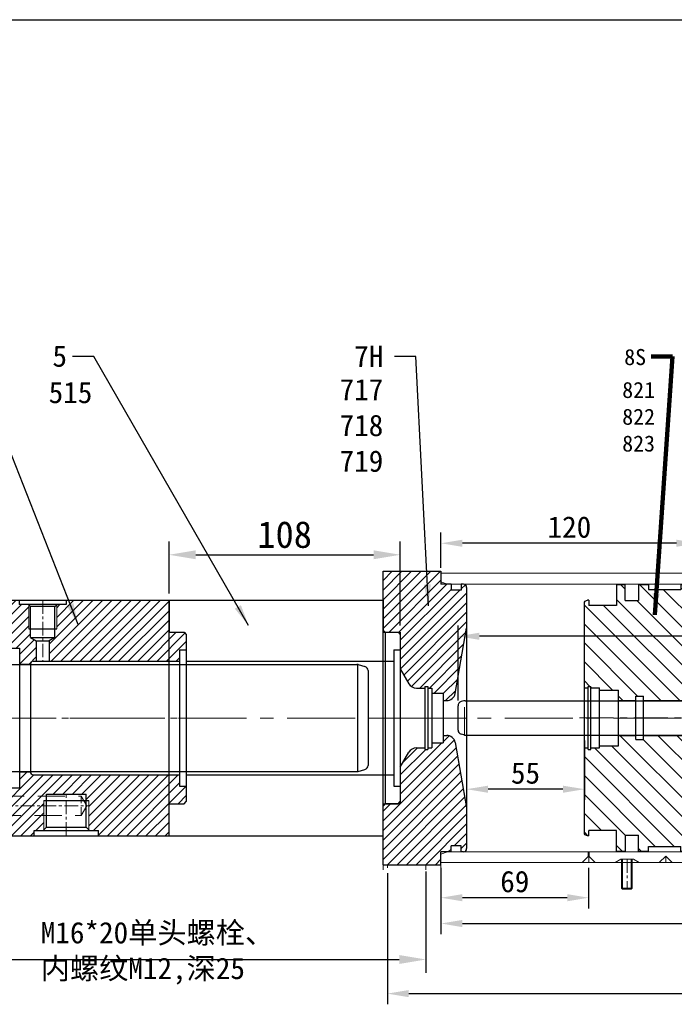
# Model space of a CAD drawing. Header units: millimetres. Extents: x 22960 to 25383, y 4534 to 5301.
# Tile 3 of 6: x 23407 to 23713, y 4842 to 5301. Entities that reach past the tile are written whole.
import ezdxf

# ---------------------------------------------------------------- set-up
doc = ezdxf.new("R2010")
doc.units = ezdxf.units.MM
doc.header["$MEASUREMENT"] = 0
doc.linetypes.add('CENTER', pattern=[50.8, 31.75, -6.35, 6.35, -6.35])
doc.linetypes.add('DASHED', pattern=[19.05, 12.7, -6.35])
doc.layers.get('Defpoints').update_dxf_attribs({"lineweight": 25})
for name, color, linetype, lineweight in [('图层1', 7, 'Continuous', 25), ('图层2', 3, 'CENTER', 13), ('图层3', 2, 'Continuous', 13), ('图层4', 1, 'Continuous', 30), ('图层5', 5, 'DASHED', 13), ('图层7', 4, 'Continuous', 13)]:
    doc.layers.add(name, color=color, linetype=linetype, lineweight=lineweight)
doc.dimstyles.new('ISO-25', dxfattribs={"dimscale": 2, "dimtxt": 2.5, "dimasz": 2.5, "dimexe": 1.25, "dimexo": 0.625, "dimtad": 1, "dimtxsty": 'Standard', "dimcen": 2.5, "dimadec": 0, "dimazin": 0, "dimtfac": 1, "dimtmove": 0, "dimatfit": 3, "dimfxl": 1, "dimarcsym": 0})

# ---------------------------------------------------------------- blocks, each defined once
blk = doc.blocks.new('Z0812516')
at = {"layer": '图层7'}
h = blk.add_hatch(dxfattribs=at)
h.set_pattern_fill('ANSI31', color=256)
h.set_pattern_definition([(45, (-656.253, 1456.6805), (-2.245064, 2.245064), [])])
h.paths.add_polyline_path([(27, 67.5), (27, 68.5), (0, 68.5), (0, 41.04), (1, 40.04), (8, 40.04), (8, 23), (12.04, 16, 0.267949), (15.51, 14), (19.5, 14), (19.5, 14.7), (20.8, 14.7), (20.8, 14), (22.8, 14), (22.8, 11.65), (28, 11.65), (28, 8.1), (29.67, 8.1, 0.36397), (33.61, 11.41), (39, 42), (39, 61, 0.414214), (37.5, 62.5), (36.5, 62.5), (36.5, 59.7), (31.7, 59.7), (31.7, 62.5), (27, 62.5)])
h.paths.add_polyline_path([(0, -68.5), (27, -68.5), (27, -67.5), (27, -62.5), (31.7, -62.5), (31.7, -59.7), (36.5, -59.7), (36.5, -62.5), (37.5, -62.5, 0.414214), (39, -61), (39, -42), (33.61, -11.41, 0.36397), (29.67, -8.1), (28, -8.1), (28, -11.65), (22.8, -11.65), (22.8, -14), (20.8, -14), (20.8, -14.7), (19.5, -14.7), (19.5, -14), (15.51, -14, 0.267949), (12.04, -16), (8, -23), (8, -39.96), (1, -39.96), (0, -40.96)])
h.paths.add_polyline_path([(28.6, 32.08), (32.1, 32.08), (32.1, 27.58), (28.6, 27.58)], flags=24)
h.paths.add_polyline_path([(31.9, 32.38), (37.3, 32.38), (37.3, 29.68), (31.9, 29.68)], flags=9)
h.paths.add_polyline_path([(31.9, 29.98), (35.5, 29.98), (35.5, 27.28), (31.9, 27.28)], flags=24)
h.paths.add_polyline_path([(26.6, 39.47), (33.1, 39.47), (33.1, 34.97), (26.6, 34.97)], flags=24)
h.paths.add_polyline_path([(32.9, 39.77), (38.3, 39.77), (38.3, 37.07), (32.9, 37.07)], flags=9)
h.paths.add_polyline_path([(32.9, 37.37), (36.5, 37.37), (36.5, 34.67), (32.9, 34.67)], flags=24)
h.paths.add_polyline_path([(20.05, 23.48), (27.55, 23.48), (27.55, 18.98), (20.05, 18.98)], flags=24)
h.paths.add_polyline_path([(27.35, 23.78), (32.75, 23.78), (32.75, 21.08), (27.35, 21.08)], flags=24)
h.paths.add_polyline_path([(27.35, 21.38), (30.95, 21.38), (30.95, 18.68), (27.35, 18.68)], flags=24)
h.paths.add_polyline_path([(15.02, -31.32), (20.02, -31.32), (20.02, -36.32), (15.02, -36.32)], flags=24)
h.paths.add_polyline_path([(0.45, 55.68), (3.95, 55.68), (3.95, 51.18), (0.45, 51.18)], flags=24)
h.paths.add_polyline_path([(3.75, 55.98), (11.25, 55.98), (11.25, 53.28), (3.75, 53.28)], flags=24)
h.paths.add_polyline_path([(3.75, 53.58), (7.35, 53.58), (7.35, 50.88), (3.75, 50.88)], flags=24)
h.paths.add_polyline_path([(10.65, -23.31), (20.15, -23.31), (20.15, -29.31), (10.65, -29.31)], flags=24)
at = {"layer": '图层1'}
for p, q in [((0, -68.5), (0, 68.5)), ((0, 68.5), (27, 68.5)), ((27, 68.5), (27, 62.5)), ((27, 67.5), (27, 62.5)), ((31.7, 62.5), (27, 62.5)), ((31.7, 62.5), (31.7, 59.7)), ((36.5, 62.5), (36.5, 59.7)), ((37.5, 62.5), (36.5, 62.5)), ((39, 61), (39, -61)), ((36.5, 59.7), (31.7, 59.7)), ((33.61, 11.41), (39, 42)), ((1, 40.04), (0, 41.04)), ((1, 40.04), (1, -39.96)), ((1, 40.04), (8, 40.04)), ((8, 40.04), (8, -39.96)), ((8, 23), (12.04, 16)), ((15.51, 14), (19.5, 14)), ((19.5, 14.7), (20.8, 14.7)), ((19.5, 14.7), (19.5, -14.7)), ((20.8, 14.7), (20.8, -14.7)), ((20.8, 14), (22.8, 14)), ((22.8, 14), (22.8, -14)), ((22.8, 11.65), (28, 11.65)), ((28, 11.65), (28, -11.65)), ((28, 8.1), (29.67, 8.1)), ((28, -8.1), (29.67, -8.1)), ((22.8, -11.65), (28, -11.65)), ((33.61, -11.41), (39, -42)), ((8, -23), (12.04, -16)), ((15.51, -14), (19.5, -14)), ((19.5, -14.7), (20.8, -14.7)), ((20.8, -14), (22.8, -14)), ((1, -39.96), (0, -40.96)), ((1, -39.96), (8, -39.96)), ((36.5, -59.7), (31.7, -59.7)), ((31.7, -62.5), (31.7, -59.7)), ((36.5, -62.5), (36.5, -59.7)), ((27, -67.5), (27, -62.5)), ((27, -68.5), (27, -62.5)), ((31.7, -62.5), (27, -62.5)), ((37.5, -62.5), (36.5, -62.5)), ((0, -68.5), (27, -68.5))]:
    blk.add_line(p, q, dxfattribs=at)
for centre, radius, start, end in [((37.5, 61), 1.5, 0, 90), ((15.51, 18), 4, 210, 270), ((29.67, 12.1), 4, 270, 350), ((29.67, -12.1), 4, 10, 90), ((15.51, -18), 4, 90, 150), ((37.5, -61), 1.5, 270, 0)]:
    blk.add_arc(centre, radius, start, end, dxfattribs=at)
at = {"layer": '图层2', "ltscale": 0.3}
blk.add_line((0, 0), (39, 0), dxfattribs=at)
blk = doc.blocks.new('*D1732')
at = {"layer": 'Defpoints', "color": 0}
for p in [(23584.59, 5051.41), (23476.59, 5030.21), (23584.59, 5015.25)]:
    blk.add_point(p, dxfattribs=at)
at = {"layer": '图层3', "color": 0, "lineweight": -2}
for p, q in [((23476.59, 5033.33), (23476.59, 5057.66)), ((23584.59, 5018.38), (23584.59, 5057.66)), ((23489.09, 5051.41), (23572.09, 5051.41))]:
    blk.add_line(p, q, dxfattribs=at)
at = {"layer": '图层3', "color": 0}
for points in [[(23489.09, 5053.49), (23489.09, 5049.32), (23476.59, 5051.41)], [(23572.09, 5049.32), (23572.09, 5053.49), (23584.59, 5051.41)]]:
    blk.add_solid(points, dxfattribs=at)
at = {"layer": '图层3', "color": 0, "insert": (23530.59, 5060.78), "char_height": 12.5, "attachment_point": 5}
blk.add_mtext('108', dxfattribs=at)
blk = doc.blocks.new('08高压腔')
at = {"layer": '图层7'}
h = blk.add_hatch(dxfattribs=at)
h.set_pattern_fill('ANSI31', color=256)
h.set_pattern_definition([(45, (-20291.9097, 6809.143), (-2.24506403, 2.24506403), [])])
h.paths.add_polyline_path([(67.5, 52.8), (67.5, 41.64), (66.7, 41.64), (66.7, 37.64), (64, 36.08), (64, 26.5), (124.9, 26.5), (124.9, 31.75), (128, 31.75), (128, 39), (127, 40), (120, 40), (120, 55), (72, 55), (72, 53), (67.7, 53)])
h.paths.add_polyline_path([(23, 27.5), (26.8, 27.5), (26.8, 25.1), (31.8, 25.1), (31.8, 32.55), (38.1, 32.55), (38.1, 25.1), (43.9, 25.1), (43.9, 32.55), (50.2, 32.55), (50.2, 25.1), (55.2, 25.1, -0.414214), (56.6, 26.5), (58, 26.5), (58, 36.08), (55.3, 37.64), (55.3, 41.64), (54.5, 41.64), (54.5, 52.8), (54.3, 53), (50, 53), (50, 55), (27, 55), (27, 52), (24.5, 52), (24.5, 44), (23.9, 44), (23.9, 41), (23, 40.48)])
h.paths.add_polyline_path([(20.1, 41), (20.1, 44), (19.5, 44), (19.5, 52), (17, 52), (17, 55), (10, 55), (10, 50), (6.4, 50), (6.4, 47.7), (2.5, 47.7), (2.5, 50), (1.5, 50, 0.414214), (0, 48.5), (0, 45), (1.5, 43.5), (1.5, 36.5), (0, 35), (0, 26.1), (1, 25.1), (5, 25.1), (5, 29.5), (12.1, 29.5), (12.1, 25.1), (17.1, 25.1), (17.1, 27.5), (21, 27.5), (21, 40.48)])
h.paths.add_polyline_path([(38.1, -32.55), (31.8, -32.55), (31.8, -25.1), (26.8, -25.1), (26.8, -27.5), (17.1, -27.5), (17.1, -25.1), (12.1, -25.1), (12.1, -29.5), (5, -29.5), (5, -25.1), (1, -25.1), (0, -26.1), (0, -35), (1.5, -36.5), (17.7, -36.5), (17.7, -35.5), (27, -35.5), (36.3, -35.5), (36.3, -36.5), (62.7, -36.5), (62.7, -35.5), (72, -35.5), (81.3, -35.5), (81.3, -38.5), (82.5, -38.5), (82.5, -41), (82.5, -52.2), (82.8, -52.5), (87, -52.5), (87, -55), (120, -55), (120, -40), (127, -40), (128, -39), (128, -31.75), (124.9, -31.75), (124.9, -26.5), (56.6, -26.5, -0.414214), (55.2, -25.1), (50.2, -25.1), (50.2, -32.55), (43.9, -32.55), (43.9, -25.1), (38.1, -25.1)])
h.paths.add_polyline_path([(61.5, -45.5), (37.5, -45.5), (37.5, -52.2), (37.8, -52.5), (42, -52.5), (42, -55), (57, -55), (57, -52.5), (61.2, -52.5), (61.5, -52.2)])
h.paths.add_polyline_path([(16.5, -45.5), (0, -45.5), (0, -48.5, 0.414214), (1.5, -50), (2.5, -50), (2.5, -47.7), (6.4, -47.7), (6.4, -50), (10, -50), (10, -55), (12, -55), (12, -52.5), (16.2, -52.5), (16.5, -52.2)])
h.paths.add_polyline_path([(16.5, -41), (1.5, -41), (1.5, -43.5), (0, -45), (0, -45.5), (16.5, -45.5)])
h.paths.add_polyline_path([(17.7, -36.5), (1.5, -36.5), (1.5, -41), (16.5, -41), (16.5, -38.5), (17.7, -38.5)])
h.paths.add_polyline_path([(62.7, -36.5), (36.3, -36.5), (36.3, -38.5), (37.5, -38.5), (37.5, -41), (61.5, -41), (61.5, -38.5), (62.7, -38.5)])
h.paths.add_polyline_path([(61.5, -41), (37.5, -41), (37.5, -45.5), (61.5, -45.5)])
h.paths.add_polyline_path([(75.3, 41.56), (75.3, 48.44), (82.8, 48.44), (82.8, 41.56)], flags=24)
h.paths.add_polyline_path([(25.95, 40.12), (25.95, 44.5), (33.45, 44.5), (33.45, 40.12)], flags=24)
h.paths.add_polyline_path([(30.5, 40.16), (38.62, 40.16), (38.62, 32.66), (30.5, 32.66)], flags=24)
h.paths.add_polyline_path([(99.42, -51.5), (99.42, -39), (107.54, -39), (107.54, -51.5)], flags=24)
h.paths.add_polyline_path([(90.89, -53), (90.89, -40.5), (99.02, -40.5), (99.02, -53)], flags=24)
at = {"layer": '图层1'}
for p, q in [((10, 55), (120, 55)), ((10, 55), (10, 50)), ((72, 53), (50, 53)), ((55.3, 52), (54.3, 53)), ((66.7, 52), (55.3, 52)), ((66.7, 52), (67.7, 53)), ((120, 55), (120, 40)), ((0, 48.5), (0, -48.5)), ((1.5, 50), (2.5, 50)), ((2.5, 50), (2.5, 47.7)), ((2.5, 47.7), (6.4, 47.7)), ((6.4, 50), (10, 50)), ((6.4, 50), (6.4, 47.7)), ((0, 45), (1.5, 43.5)), ((1.5, 43.5), (1.5, 36.5)), ((54.5, 41.64), (67.5, 41.64)), ((20.1, 41), (21, 40.48)), ((21, 40.48), (23, 40.48)), ((23.9, 41), (23, 40.48)), ((55.3, 37.64), (66.7, 37.64)), ((55.3, 37.64), (58, 36.08)), ((66.7, 37.64), (64, 36.08)), ((120, 40), (127, 40)), ((127, 40), (128, 39)), ((128, 39), (128, -39)), ((1.5, 36.5), (0, 35)), ((31.8, 32.55), (31.8, -32.55)), ((31.8, 32.55), (38.1, 32.55)), ((38.1, 32.55), (38.1, -32.55)), ((43.9, 32.55), (43.9, -32.55)), ((43.9, 32.55), (50.2, 32.55)), ((50.2, 32.55), (50.2, -32.55)), ((58, 36.08), (64, 36.08)), ((5, 29.5), (5, -29.5)), ((5, 29.5), (12.1, 29.5)), ((12.1, 29.5), (12.1, -29.5)), ((124.9, 31.75), (128, 31.75)), ((124.9, 31.75), (124.9, -31.75)), ((0, 26.1), (1, 25.1)), ((1, 25.1), (1, -25.1)), ((1, 25.1), (5, 25.1)), ((12.1, 25.1), (17.1, 25.1)), ((17.1, 27.5), (17.1, -27.5)), ((17.1, 27.5), (26.8, 27.5)), ((26.8, 27.5), (26.8, -27.5)), ((26.8, 25.1), (31.8, 25.1)), ((38.1, 25.1), (43.9, 25.1)), ((50.2, 25.1), (55.2, 25.1)), ((55.2, 25.1), (55.2, -25.1)), ((56.6, 26.5), (124.9, 26.5)), ((1, -25.1), (0, -26.1)), ((1, -25.1), (5, -25.1)), ((12.1, -25.1), (17.1, -25.1)), ((17.1, -27.5), (26.8, -27.5)), ((26.8, -25.1), (31.8, -25.1)), ((38.1, -25.1), (43.9, -25.1)), ((50.2, -25.1), (55.2, -25.1)), ((56.6, -26.5), (124.9, -26.5)), ((5, -29.5), (12.1, -29.5)), ((124.9, -31.75), (128, -31.75)), ((1.5, -36.5), (0, -35)), ((1.5, -43.5), (1.5, -36.5)), ((17.7, -51), (17.7, -35.5)), ((17.7, -35.5), (36.3, -35.5)), ((31.8, -32.55), (38.1, -32.55)), ((36.3, -51), (36.3, -35.5)), ((43.9, -32.55), (50.2, -32.55)), ((62.7, -51), (62.7, -35.5)), ((62.7, -35.5), (81.3, -35.5)), ((81.3, -51), (81.3, -35.5)), ((16.5, -38.5), (37.5, -38.5)), ((61.5, -38.5), (82.5, -38.5)), ((120, -40), (127, -40)), ((120, -55), (120, -40)), ((127, -40), (128, -39)), ((0, -45), (1.5, -43.5)), ((1.5, -50), (2.5, -50)), ((2.5, -47.7), (6.4, -47.7)), ((2.5, -50), (2.5, -47.7)), ((6.4, -50), (6.4, -47.7)), ((6.4, -50), (10, -50)), ((10, -55), (10, -50)), ((10, -55), (120, -55)), ((12, -52.5), (42, -52.5)), ((12, -55), (12, -52.5)), ((17.7, -51), (16.2, -52.5)), ((17.7, -51), (36.3, -51)), ((36.3, -51), (37.8, -52.5)), ((42, -55), (42, -52.5)), ((57, -52.5), (87, -52.5)), ((57, -55), (57, -52.5)), ((62.7, -51), (61.2, -52.5)), ((62.7, -51), (81.3, -51)), ((81.3, -51), (82.8, -52.5)), ((87, -55), (87, -52.5))]:
    blk.add_line(p, q, dxfattribs=at)
at = {"layer": '图层1', "ltscale": 0.5}
for p, q in [((17, 55), (17, 52)), ((20.1, 52), (20.1, 41)), ((23.9, 52), (23.9, 41)), ((27, 55), (27, 52)), ((21, 40.48), (21, 27.5)), ((23, 40.48), (23, 27.5)), ((58, 36.08), (58, 26.5)), ((64, 36.08), (64, 26.5))]:
    blk.add_line(p, q, dxfattribs=at)
at = {"layer": '图层1', "ltscale": 3}
for p, q in [((27, 52), (17, 52)), ((24.5, 44), (19.5, 44)), ((23.9, 41), (20.1, 41))]:
    blk.add_line(p, q, dxfattribs=at)
at = {"layer": '图层1', "ltscale": 0.2}
for p, q in [((50, 55), (50, 53)), ((55.3, 37.64), (55.3, 52)), ((66.7, 37.64), (66.7, 52)), ((72, 55), (72, 53))]:
    blk.add_line(p, q, dxfattribs=at)
at = {"layer": '图层1'}
for centre, radius, start, end in [((1.5, 48.5), 1.5, 90, 180), ((56.6, 25.1), 1.4, 90, 180), ((56.6, -25.1), 1.4, 180, 270), ((1.5, -48.5), 1.5, 180, 270)]:
    blk.add_arc(centre, radius, start, end, dxfattribs=at)
at = {"layer": '图层2', "ltscale": 0.2}
for p, q in [((22, 55), (22, 27.5)), ((61, 55), (61, 26.5)), ((27, -55), (27, -35.5)), ((72, -55), (72, -35.5)), ((0, -41), (82.5, -41))]:
    blk.add_line(p, q, dxfattribs=at)
at = {"layer": '图层2', "ltscale": 0.5}
blk.add_line((0, 0), (128, 0), dxfattribs=at)
at = {"layer": '图层5'}
for p, q in [((1.5, -36.5), (79, -36.5)), ((79, -36.5), (81.6, -41)), ((79, -45.5), (81.6, -41)), ((0, -45.5), (79, -45.5))]:
    blk.add_line(p, q, dxfattribs=at)
at = {"layer": '图层5', "ltscale": 0.3}
blk.add_line((79, -45.5), (79, -36.5), dxfattribs=at)
at = {"layer": '图层7', "ltscale": 0.5}
for p, q in [((19.5, 52), (19.5, 44)), ((24.5, 52), (24.5, 44))]:
    blk.add_line(p, q, dxfattribs=at)
at = {"layer": '图层7', "ltscale": 0.2}
for p, q in [((54.5, 41.64), (54.5, 52.8)), ((67.5, 41.64), (67.5, 52.8))]:
    blk.add_line(p, q, dxfattribs=at)
at = {"layer": '图层7'}
for p, q in [((16.5, -52.2), (16.5, -38.5)), ((37.5, -52.2), (37.5, -38.5)), ((61.5, -52.2), (61.5, -38.5)), ((82.5, -52.2), (82.5, -38.5))]:
    blk.add_line(p, q, dxfattribs=at)
blk = doc.blocks.new('*D1734')
at = {"layer": 'Defpoints', "color": 0}
for p in [(23170.59, 4915.21), (23596.59, 4906.71), (23596.59, 4862.47)]:
    blk.add_point(p, dxfattribs=at)
at = {"layer": '图层3', "color": 0, "lineweight": -2}
for p, q in [((23170.59, 4912.08), (23170.59, 4856.22)), ((23596.59, 4903.58), (23596.59, 4856.22)), ((23183.09, 4862.47), (23584.09, 4862.47))]:
    blk.add_line(p, q, dxfattribs=at)
at = {"layer": '图层3', "color": 0}
for points in [[(23183.09, 4864.55), (23183.09, 4860.38), (23170.59, 4862.47)], [(23584.09, 4860.38), (23584.09, 4864.55), (23596.59, 4862.47)]]:
    blk.add_solid(points, dxfattribs=at)
at = {"layer": '图层3', "color": 0, "insert": (23326.13, 4871.84), "char_height": 12.5, "attachment_point": 5}
blk.add_mtext('426', dxfattribs=at)
blk = doc.blocks.new('*D1737')
at = {"layer": 'Defpoints', "color": 0}
for p in [(23611.59, 5013.36), (24005.59, 4987.87), (23611.59, 4980.91)]:
    blk.add_point(p, dxfattribs=at)
at = {"layer": '图层3', "color": 0, "lineweight": -2}
for p, q in [((23611.59, 4983.41), (23611.59, 5018.36)), ((24005.59, 4990.37), (24005.59, 5018.36)), ((23995.59, 5013.36), (23621.59, 5013.36))]:
    blk.add_line(p, q, dxfattribs=at)
at = {"layer": '图层3', "color": 0}
for points in [[(23621.59, 5015.03), (23621.59, 5011.7), (23611.59, 5013.36)], [(23995.59, 5011.7), (23995.59, 5015.03), (24005.59, 5013.36)]]:
    blk.add_solid(points, dxfattribs=at)
at = {"layer": '图层3', "color": 0, "insert": (23808.59, 5020.86), "char_height": 10, "attachment_point": 5}
blk.add_mtext('394', dxfattribs=at)
blk = doc.blocks.new('15铝活塞')
at = {"layer": '图层7'}
h = blk.add_hatch(dxfattribs=at)
h.set_pattern_fill('ANSI31', color=256, scale=50, style=0)
h.set_pattern_definition([(45, (-227.5286, -5.3617), (-4.419417, 4.419417), [])])
h.paths.add_polyline_path([(579.78, -6.1), (585.78, -2.64), (585.78, 29.75), (580.78, 34.75), (568.78, 34.75), (566.78, 36.75), (546.78, 36.75), (546.78, 47, 0.414214), (545.78, 48), (543.78, 48), (543.78, 45.75), (528.78, 45.75), (528.78, 48), (524.08, 48), (524.08, 40.5), (517.78, 40.5), (517.78, 48), (513.78, 48), (513.78, 38.25), (500.78, 38.25), (500.78, 40.75), (500.28, 40.75, 0.414214), (498.78, 39.25), (498.78, -0.25), (500.48, -0.25), (500.48, 0.45), (501.78, 0.45), (501.78, -0.25), (505.78, -0.25), (505.78, -1.25), (514.78, -1.25), (514.78, -6.1), (522.78, -6.1), (522.78, -4.15), (526.38, -4.15), (526.38, -6.1)])
h.paths.add_polyline_path([(526.38, -22.4), (526.38, -24.35), (522.78, -24.35), (522.78, -22.4), (514.78, -22.4), (514.78, -27.25), (505.78, -27.25), (505.78, -28.25), (501.78, -28.25), (501.78, -28.95), (500.48, -28.95), (500.48, -28.25), (498.78, -28.25), (498.78, -67.75, 0.414214), (500.28, -69.25), (500.78, -69.25), (500.78, -66.75), (513.78, -66.75), (513.78, -76.5), (517.78, -76.5), (517.78, -69), (524.08, -69), (524.08, -76.5), (528.78, -76.5), (528.78, -74.25), (543.78, -74.25), (543.78, -76.5), (545.78, -76.5, 0.414214), (546.78, -75.5), (546.78, -65.25), (566.78, -65.25), (568.78, -63.25), (580.78, -63.25), (585.78, -58.25), (585.78, -25.87), (579.78, -22.4)])
h.paths.add_polyline_path([(532.52, -23.92), (532.52, -4.59), (537.93, -4.59), (537.93, -23.92)], flags=9)
h.paths.add_polyline_path([(568.73, -21.67), (568.73, -4.26), (574.15, -4.26), (574.15, -21.67)], flags=9)
h.paths.add_polyline_path([(531.38, 9.25), (543.38, 9.25), (543.38, 3.84), (531.38, 3.84)], flags=24)
h.paths.add_polyline_path([(506.41, 15.18), (514.16, 15.18), (514.16, 10.18), (506.41, 10.18)], flags=24)
h.paths.add_polyline_path([(510.78, 21.04), (518.53, 21.04), (518.53, 16.04), (510.78, 16.04)], flags=24)
h.paths.add_polyline_path([(506.78, 28.29), (517.45, 28.29), (517.45, 22.87), (506.78, 22.87)], flags=24)
h.paths.add_polyline_path([(506.3, 36.68), (509, 31.99), (505.75, 30.12), (503.05, 34.81)], flags=24)
h.paths.add_polyline_path([(549.7, -53.75), (561.78, -53.75), (561.78, -57.5), (549.7, -57.5)], flags=24)
h.paths.add_polyline_path([(504.49, -32.74), (509.07, -32.74), (509.07, -36.49), (504.49, -36.49)], flags=24)
h.paths.add_polyline_path([(508.07, -40.33), (513.49, -40.33), (513.49, -44.08), (508.07, -44.08)], flags=24)
h.paths.add_polyline_path([(581.32, -31.15), (584.24, -31.15), (584.24, -34.9), (581.32, -34.9)], flags=24)
at = {"layer": '图层1'}
for p, q in [((513.78, 48), (517.78, 48)), ((513.78, 48), (513.78, 38.25)), ((517.78, 40.5), (517.78, 48)), ((524.08, 48), (528.78, 48)), ((524.08, 48), (524.08, 40.5)), ((528.78, 48), (528.78, 45.75)), ((543.78, 48), (543.78, 45.75)), ((543.78, 48), (545.78, 48)), ((546.78, 47), (546.78, 36.75)), ((528.78, 45.75), (543.78, 45.75)), ((498.78, 39.25), (498.78, -67.75)), ((500.78, 40.75), (500.28, 40.75)), ((500.78, 40.75), (500.78, 38.25)), ((513.78, 38.25), (500.78, 38.25)), ((546.78, 36.75), (566.78, 36.75)), ((566.78, 36.75), (568.78, 34.75)), ((568.78, 34.75), (580.78, 34.75)), ((580.78, 34.75), (585.78, 29.75)), ((585.78, 29.75), (585.78, -58.25)), ((500.48, 0.45), (500.48, -28.95)), ((500.48, 0.45), (501.78, 0.45)), ((501.78, 0.45), (501.78, -28.95)), ((498.78, -0.25), (500.48, -0.25)), ((501.78, -0.25), (505.78, -0.25)), ((505.78, -0.25), (505.78, -28.25)), ((505.78, -1.25), (514.78, -1.25)), ((514.78, -1.25), (514.78, -27.25)), ((522.78, -4.15), (522.78, -24.35)), ((522.78, -4.15), (526.38, -4.15)), ((526.38, -4.15), (526.38, -24.35)), ((579.78, -6.1), (585.78, -2.64)), ((514.78, -6.1), (522.78, -6.1)), ((526.38, -6.1), (579.78, -6.1)), ((579.78, -22.4), (579.78, -6.1)), ((514.78, -22.4), (522.78, -22.4)), ((526.38, -22.4), (579.78, -22.4)), ((579.78, -22.4), (585.78, -25.87)), ((505.78, -27.25), (514.78, -27.25)), ((522.78, -24.35), (526.38, -24.35)), ((498.78, -28.25), (500.48, -28.25)), ((500.48, -28.95), (501.78, -28.95)), ((501.78, -28.25), (505.78, -28.25)), ((580.78, -63.25), (585.78, -58.25)), ((566.78, -65.25), (568.78, -63.25)), ((568.78, -63.25), (580.78, -63.25)), ((513.78, -66.75), (500.78, -66.75)), ((500.78, -69.25), (500.78, -66.75)), ((513.78, -76.5), (513.78, -66.75)), ((546.78, -65.25), (566.78, -65.25)), ((546.78, -75.5), (546.78, -65.25)), ((500.78, -69.25), (500.28, -69.25)), ((517.78, -69), (517.78, -76.5)), ((524.08, -76.5), (524.08, -69)), ((513.78, -76.5), (517.78, -76.5)), ((524.08, -76.5), (528.78, -76.5)), ((528.78, -74.25), (543.78, -74.25)), ((528.78, -76.5), (528.78, -74.25)), ((543.78, -76.5), (543.78, -74.25)), ((543.78, -76.5), (545.78, -76.5))]:
    blk.add_line(p, q, dxfattribs=at)
at = {"layer": '图层1', "ltscale": 0.5}
for p, q in [((517.78, 40.5), (524.08, 40.5)), ((517.78, -69), (524.08, -69))]:
    blk.add_line(p, q, dxfattribs=at)
at = {"layer": '图层1'}
for centre, radius, start, end in [((545.78, 47), 1, 0, 90), ((500.28, 39.25), 1.5, 90, 180), ((500.28, -67.75), 1.5, 180, 270), ((545.78, -75.5), 1, 270, 0)]:
    blk.add_arc(centre, radius, start, end, dxfattribs=at)
at = {"layer": '图层2', "ltscale": 0.5}
blk.add_line((496.48, -14.25), (590.7, -14.25), dxfattribs=at)
blk = doc.blocks.new('*D1738')
at = {"layer": 'Defpoints', "color": 0}
for p in [(23615.59, 4967.25), (23670.59, 4967.25), (23615.59, 4941.97)]:
    blk.add_point(p, dxfattribs=at)
at = {"layer": '图层3', "color": 0, "lineweight": -2}
for p, q in [((23615.59, 4964.75), (23615.59, 4936.97)), ((23670.59, 4964.75), (23670.59, 4936.97)), ((23660.59, 4941.97), (23625.59, 4941.97))]:
    blk.add_line(p, q, dxfattribs=at)
at = {"layer": '图层3', "color": 0}
for points in [[(23625.59, 4943.63), (23625.59, 4940.3), (23615.59, 4941.97)], [(23660.59, 4940.3), (23660.59, 4943.63), (23670.59, 4941.97)]]:
    blk.add_solid(points, dxfattribs=at)
at = {"layer": '图层3', "color": 0, "insert": (23643.09, 4949.47), "char_height": 10, "attachment_point": 5}
blk.add_mtext('55', dxfattribs=at)
blk = doc.blocks.new('*D1739')
at = {"layer": 'Defpoints', "color": 0}
for p in [(23603.59, 4907.75), (23672.59, 4907.75), (23603.59, 4891.3)]:
    blk.add_point(p, dxfattribs=at)
at = {"layer": '图层3', "color": 0, "lineweight": -2}
for p, q in [((23603.59, 4905.25), (23603.59, 4886.3)), ((23672.59, 4905.25), (23672.59, 4886.3)), ((23662.59, 4891.3), (23613.59, 4891.3))]:
    blk.add_line(p, q, dxfattribs=at)
at = {"layer": '图层3', "color": 0}
for points in [[(23613.59, 4892.96), (23613.59, 4889.63), (23603.59, 4891.3)], [(23662.59, 4889.63), (23662.59, 4892.96), (23672.59, 4891.3)]]:
    blk.add_solid(points, dxfattribs=at)
at = {"layer": '图层3', "color": 0, "insert": (23638.09, 4898.8), "char_height": 10, "attachment_point": 5}
blk.add_mtext('69', dxfattribs=at)
blk = doc.blocks.new('*D1740')
at = {"layer": 'Defpoints', "color": 0}
for p in [(23603.59, 4907.75), (24013.59, 4907.75), (24013.59, 4879.26)]:
    blk.add_point(p, dxfattribs=at)
at = {"layer": '图层3', "color": 0, "lineweight": -2}
for p, q in [((23603.59, 4905.25), (23603.59, 4874.26)), ((24013.59, 4905.25), (24013.59, 4874.26)), ((23613.59, 4879.26), (24003.59, 4879.26))]:
    blk.add_line(p, q, dxfattribs=at)
at = {"layer": '图层3', "color": 0}
for points in [[(23613.59, 4880.93), (23613.59, 4877.59), (23603.59, 4879.26)], [(24003.59, 4877.59), (24003.59, 4880.93), (24013.59, 4879.26)]]:
    blk.add_solid(points, dxfattribs=at)
at = {"layer": '图层3', "color": 0, "insert": (23808.59, 4886.76), "char_height": 10, "attachment_point": 5}
blk.add_mtext('410', dxfattribs=at)
blk = doc.blocks.new('*D1741')
at = {"layer": 'Defpoints', "color": 0}
for p in [(23603.59, 5056.79), (23603.59, 5042.75), (23723.59, 5037.75)]:
    blk.add_point(p, dxfattribs=at)
at = {"layer": '图层3', "color": 0, "lineweight": -2}
for p, q in [((23603.59, 5045.25), (23603.59, 5061.79)), ((23723.59, 5040.25), (23723.59, 5061.79)), ((23713.59, 5056.79), (23613.59, 5056.79))]:
    blk.add_line(p, q, dxfattribs=at)
at = {"layer": '图层3', "color": 0}
for points in [[(23613.59, 5058.45), (23613.59, 5055.12), (23603.59, 5056.79)], [(23713.59, 5055.12), (23713.59, 5058.45), (23723.59, 5056.79)]]:
    blk.add_solid(points, dxfattribs=at)
at = {"layer": '图层3', "color": 0, "insert": (23663.59, 5064.29), "char_height": 10, "attachment_point": 5}
blk.add_mtext('120', dxfattribs=at)
blk = doc.blocks.new('*D2081')
at = {"layer": 'Defpoints', "color": 0}
for p in [(24055.59, 4912.25), (23578.59, 4905.3), (24055.59, 4846.54)]:
    blk.add_point(p, dxfattribs=at)
at = {"layer": '图层3', "color": 0, "lineweight": -2}
for p, q in [((24055.59, 4909.75), (24055.59, 4841.54)), ((23578.59, 4902.8), (23578.59, 4841.54)), ((23588.59, 4846.54), (24045.59, 4846.54))]:
    blk.add_line(p, q, dxfattribs=at)
at = {"layer": '图层3', "color": 0}
for points in [[(23588.59, 4848.21), (23588.59, 4844.87), (23578.59, 4846.54)], [(24045.59, 4844.87), (24045.59, 4848.21), (24055.59, 4846.54)]]:
    blk.add_solid(points, dxfattribs=at)
at = {"layer": '图层3', "color": 0, "insert": (23817.09, 4854.04), "char_height": 10, "attachment_point": 5}
blk.add_mtext('477', dxfattribs=at)

msp = doc.modelspace()

# ---------------------------------------------------------------- linework, layer by layer
at = {"layer": '图层1'}
for p, q in [((23476.594, 4920.209), (23476.594, 5030.209)), ((23476.594, 5030.209), (23576.594, 5030.209)), ((23576.594, 5030.209), (23576.594, 5015.209)), ((23576.594, 5015.209), (23583.594, 5015.209)), ((23583.594, 5015.209), (23584.594, 5014.209)), ((23584.594, 5014.209), (23584.594, 4936.209)), ((23581.634, 5006.959), (23584.594, 5006.959)), ((23581.634, 5006.959), (23581.634, 4943.459)), ((23484.594, 5001.709), (23581.634, 5001.709)), ((23357.094, 5000.209), (23564.33, 5000.209)), ((23564.594, 5000.192), (23564.594, 4950.227)), ((23564.848, 5000.141), (23568.111, 4999.267)), ((23569.594, 4997.335), (23569.594, 4953.084)), ((23614.339, 4983.183), (23613.076, 4982.844)), ((23614.857, 4983.251), (23941.594, 4983.251)), ((23611.594, 4969.59), (23611.594, 4980.913)), ((23614.339, 4967.319), (23613.076, 4967.658)), ((23614.857, 4967.251), (23941.594, 4967.251)), ((23564.848, 4950.277), (23568.111, 4951.152)), ((23357.094, 4950.209), (23564.33, 4950.209)), ((23484.594, 4948.709), (23581.634, 4948.709)), ((23581.634, 4943.459), (23584.594, 4943.459)), ((23576.594, 4920.209), (23576.594, 4935.209)), ((23576.594, 4935.209), (23583.594, 4935.209)), ((23583.594, 4935.209), (23584.594, 4936.209)), ((23423.579, 4920.209), (23576.594, 4920.209))]:
    msp.add_line(p, q, dxfattribs=at)
for centre, start, end in [((23564.33, 4998.209), 75, 90), ((23567.594, 4997.335), 0, 75), ((23614.857, 4981.251), 90, 105), ((23613.594, 4980.913), 105, 180), ((23613.594, 4969.59), 180, 255), ((23614.857, 4969.251), 255, 270), ((23567.594, 4953.084), 285, 0), ((23564.33, 4952.209), 270, 285)]:
    msp.add_arc(centre, 2, start, end, dxfattribs=at)
at = {"layer": '图层2'}
msp.add_line((23074.594, 4975.209), (23941.594, 4975.209), dxfattribs=at)
at = {"layer": '图层2', "ltscale": 0.2}
for p, q in [((23672.594, 4907.751), (23672.594, 4912.751)), ((23708.594, 4907.751), (23708.594, 4910.751)), ((23690.594, 4909.251), (23690.594, 4895.251))]:
    msp.add_line(p, q, dxfattribs=at)
at = {"layer": '图层3'}
for p, q in [((23576.594, 4906.709), (23576.594, 4904.325)), ((23578.594, 4906.709), (23578.594, 4905.295)), ((23596.594, 4906.709), (23596.594, 4904.325)), ((23603.594, 4907.751), (23603.594, 4905.295))]:
    msp.add_line(p, q, dxfattribs=at)
at = {"layer": '图层4'}
msp.add_line((22960.233, 5301.228), (24080.233, 5301.228), dxfattribs=at)
at = {"layer": '图层5'}
msp.add_line((23614.594, 4967.515), (23614.594, 4983.078), dxfattribs=at)
at = {"layer": '图层7'}
for p, q in [((23603.594, 5042.751), (24013.594, 5042.751)), ((23603.594, 5038.843), (23603.594, 5042.751)), ((23606.594, 5037.751), (23603.594, 5038.843)), ((23606.594, 5037.751), (23721.805, 5037.751)), ((23606.594, 4912.751), (23603.594, 4911.659)), ((23603.594, 4911.659), (23603.594, 4907.751)), ((23606.594, 4912.751), (23721.794, 4912.751)), ((23669.594, 4907.751), (23672.344, 4910.501)), ((23672.344, 4910.501), (23672.844, 4910.501)), ((23675.594, 4907.751), (23672.844, 4910.501)), ((23705.594, 4907.751), (23708.594, 4910.751)), ((23711.594, 4907.751), (23708.594, 4910.751)), ((23603.594, 4907.751), (24013.594, 4907.751)), ((23687.594, 4909.251), (23684.996, 4907.751)), ((23687.594, 4909.251), (23693.594, 4909.251)), ((23688.444, 4895.251), (23688.444, 4909.251)), ((23692.444, 4895.251), (23692.444, 4909.251)), ((23693.594, 4909.251), (23696.192, 4907.751)), ((23687.944, 4895.751), (23692.944, 4895.751)), ((23687.944, 4895.751), (23692.944, 4895.751)), ((23688.444, 4895.251), (23688.444, 4897.751)), ((23692.444, 4895.251), (23692.444, 4897.751)), ((23692.944, 4895.751), (23692.444, 4895.251)), ((23688.444, 4895.251), (23692.444, 4895.251)), ((23688.444, 4895.251), (23692.444, 4895.251))]:
    msp.add_line(p, q, dxfattribs=at)
at = {"layer": '图层7', "ltscale": 0.2}
for p, q in [((23672.344, 4910.501), (23672.344, 4912.751)), ((23672.844, 4910.501), (23672.844, 4912.751)), ((23687.944, 4909.251), (23687.944, 4895.751)), ((23692.944, 4909.251), (23692.944, 4895.751)), ((23687.944, 4897.751), (23687.944, 4895.751)), ((23688.444, 4895.251), (23687.944, 4895.751)), ((23688.444, 4895.251), (23687.944, 4895.751)), ((23692.444, 4895.251), (23692.944, 4895.751)), ((23692.944, 4897.751), (23692.944, 4895.751))]:
    msp.add_line(p, q, dxfattribs=at)

# ---------------------------------------------------------------- block references
at = {"layer": '图层2'}
msp.add_blockref('Z0812516', (23576.594, 4975.209), dxfattribs=at)
at = {"layer": '图层7', "xscale": -1, "rotation": 180}
msp.add_blockref('15铝活塞', (23171.814, 4960.997), dxfattribs=at)
at = {"layer": '图层7'}
msp.add_blockref('08高压腔', (23356.594, 4975.209), dxfattribs=at)

# ---------------------------------------------------------------- texts
at = {"layer": '图层3'}
for s, insert, char_height, attachment_point in [('5', (23428.93, 5139.033), 10, 9), ('7H', (23576.689, 5139.033), 10, 9), ('8S', (23689.209, 5147.472), 7.5, 1)]:
    msp.add_mtext(s, dxfattribs=dict(at, insert=insert, char_height=char_height, attachment_point=attachment_point))
at = {"layer": '图层3', "attachment_point": 1}
for s, insert, char_height, width in [('{\\fSimSun|b0|i0|c134|p54;515}', (23420.357, 5132.217), 10, 54.65482), ('717\\P718\\P719', (23556.249, 5133.497), 10, 54.65482), ('821\\P822\\P823', (23688.267, 5132.112), 7.5, 29.90013), ('{\\f宋体|b0|i0|c134|p54;M16*20单头螺栓、\\P内螺纹M12,深25}', (23416.668, 4879.986), 10, 195.24117)]:
    msp.add_mtext(s, dxfattribs=dict(at, insert=insert, char_height=char_height, width=width))

# ---------------------------------------------------------------- dimensions: what is measured, and where the dimension line sits
at = {"layer": '图层3'}
for base, p1, p2, override, picture, middle in [((23603.594, 5056.786), (23723.594, 5037.751), (23603.594, 5042.751), {"dimscale": 4, "dimdsep": 46, "dimpost": ''}, '*D1741', (23663.594, 5064.286)), ((23611.594, 5013.364), (24005.594, 4987.87), (23611.594, 4980.913), {"dimscale": 4, "dimdsep": 46, "dimpost": '', "dimtxsty": 'Standard'}, '*D1737', (23808.594, 5020.864)), ((23615.594, 4941.966), (23670.594, 4967.251), (23615.594, 4967.251), {"dimscale": 4, "dimdsep": 46, "dimpost": '', "dimtxsty": 'Standard'}, '*D1738', (23643.094, 4949.466)), ((23603.594, 4891.298), (23672.594, 4907.751), (23603.594, 4907.751), {"dimscale": 4, "dimdsep": 46, "dimpost": ''}, '*D1739', (23638.094, 4898.798)), ((24013.594, 4879.258), (23603.594, 4907.751), (24013.594, 4907.751), {"dimscale": 4, "dimdsep": 46, "dimpost": ''}, '*D1740', (23808.594, 4886.758))]:
    dim = msp.add_linear_dim(base=base, p1=p1, p2=p2, angle=180, dimstyle='ISO-25', override=override, dxfattribs=at)
    dim.commit()
    dim.dimension.update_dxf_attribs({"geometry": picture, "text_midpoint": middle})
for base, p1, p2, override, picture, middle in [((23584.594, 5051.408), (23476.594, 5030.209), (23584.594, 5015.251), {"dimscale": 5, "dimdsep": 46, "dimpost": ''}, '*D1732', (23530.594, 5060.783)), ((24055.594, 4846.541), (23578.594, 4905.295), (24055.594, 4912.251), {"dimscale": 4, "dimdsep": 46, "dimpost": ''}, '*D2081', (23817.094, 4854.041))]:
    dim = msp.add_linear_dim(base=base, p1=p1, p2=p2, dimstyle='ISO-25', override=override, dxfattribs=at)
    dim.commit()
    dim.dimension.update_dxf_attribs({"geometry": picture, "text_midpoint": middle})
dim = msp.add_linear_dim(base=(23596.594, 4862.466), p1=(23170.594, 4915.209), p2=(23596.594, 4906.709), dimstyle='ISO-25', override={"dimscale": 5, "dimdsep": 46, "dimpost": '', "dimtxsty": 'Standard'}, dxfattribs=at)
dim.commit()
dim.dimension.update_dxf_attribs({"geometry": '*D1734', "text_midpoint": (23326.128, 4862.466), "dimtype": 160})

# ---------------------------------------------------------------- leaders
at = {"layer": '图层3', "annotation_type": 0, "has_hookline": 1, "hookline_direction": 1}
for points, override, text_width in [([(23434.065, 5018.918), (23384.891, 5144.033), (23374.891, 5144.033)], {"dimscale": 4, "dimgap": 0.625, "dimtad": 0}, 6.667), ([(23513.719, 5018.399), (23441.43, 5144.033), (23431.43, 5144.033)], {"dimscale": 4, "dimgap": 0.625, "dimtad": 0}, 6.667), ([(23597.72, 5027.599), (23591.852, 5144.033), (23581.852, 5144.033)], {"dimscale": 4, "dimgap": 0.625, "dimtad": 0}, 16.667), ([(23703.449, 5023.366), (23711.709, 5144.033), (23701.709, 5144.033)], {"dimscale": 4, "dimtxt": 2.5, "dimasz": 2.5, "dimgap": 0.625, "dimtad": 0, "dimtxsty": 'Standard', "dimclrd": 0, "dimlwd": 65534}, 12.5)]:
    msp.add_leader(points, dimstyle='ISO-25', override=override, dxfattribs=dict(at, text_width=text_width))

doc.saveas('drawing.dxf')
